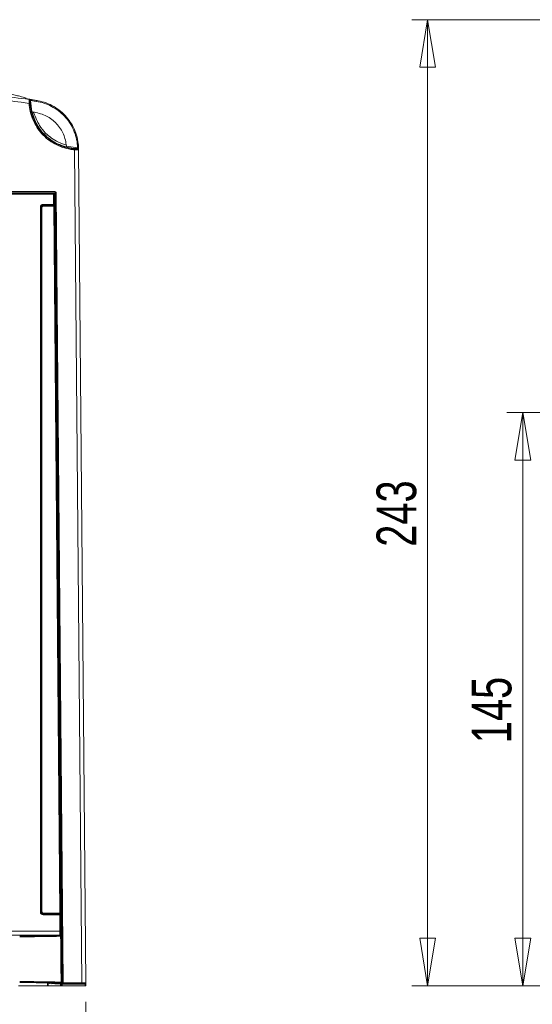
# Model space of a CAD drawing. Header units: millimetres. Extents: x 0 to 2100, y 0 to 1485.
# Tile 29 of 118: x 549 to 711, y 251 to 561. Entities that reach past the tile are written whole.
import ezdxf

# ---------------------------------------------------------------- set-up
doc = ezdxf.new("R2010")
doc.units = ezdxf.units.MM
doc.header["$LTSCALE"] = 5
doc.styles.add('SLDTEXTSTYLE1', font='TXT', dxfattribs={"width": 0.75})
doc.dimstyles.new('SLDDIMSTYLE0', dxfattribs={"dimtxt": 12.5, "dimasz": 15, "dimexe": 0, "dimexo": 0.0625, "dimgap": 3.125, "dimtad": 1, "dimdec": 0, "dimlfac": 0.8, "dimrnd": 1e-09, "dimzin": 12, "dimdsep": 46, "dimtxsty": 'SLDTEXTSTYLE1', "dimblk1": 'CLOSED', "dimblk2": 'CLOSED', "dimsah": 1, "dimcen": 0.09, "dimadec": 0, "dimazin": 3, "dimtfac": 1, "dimtofl": 0, "dimtmove": 0, "dimatfit": 3, "dimldrblk": 'CLOSED', "dimfxl": 1, "dimfrac": 2, "dimtolj": 1, "dimtzin": 12, "dimarcsym": 0})

# ---------------------------------------------------------------- blocks, each defined once
blk = doc.blocks.new('_CLOSED')
at = {"color": 0, "linetype": 'ByBlock', "lineweight": -2}
for p, q in [((-1, 0.166667), (0, 0)), ((-1, 0.166667), (-1, -0.166667)), ((0, 0), (-1, -0.166667)), ((0, 0), (-1, 0))]:
    blk.add_line(p, q, dxfattribs=at)
blk = doc.blocks.new('_D_5')
at = {"color": 7, "linetype": 'Continuous', "lineweight": 0}
for p, q in [((299.99, 252.05), (299.99, 191.39)), ((569.99, 252.05), (569.99, 191.39)), ((299.99, 196.39), (569.99, 196.39))]:
    blk.add_line(p, q, dxfattribs=at)
at = {"color": 7, "linetype": 'Continuous', "lineweight": 0, "xscale": 15, "yscale": 15, "rotation": 180}
blk.add_blockref('_CLOSED', (299.99, 196.39, -23.72), dxfattribs=at)
at = {"color": 7, "linetype": 'Continuous', "lineweight": 0, "xscale": 15, "yscale": 15}
blk.add_blockref('_CLOSED', (569.99, 196.39, -23.72), dxfattribs=at)
at = {"color": 7, "linetype": 'Continuous', "lineweight": 0, "insert": (421.13, 212.5), "char_height": 12.5, "attachment_point": 1, "style": 'SLDTEXTSTYLE1'}
blk.add_mtext('216', dxfattribs=at)
blk = doc.blocks.new('_D_14')
at = {"color": 7, "linetype": 'Continuous', "lineweight": 0}
for p, q in [((795.19, 437.68), (702.69, 437.68)), ((707.69, 257.05), (707.69, 437.68)), ((829.75, 257.05), (702.69, 257.05))]:
    blk.add_line(p, q, dxfattribs=at)
at = {"color": 7, "linetype": 'Continuous', "lineweight": 0, "xscale": 15, "yscale": 15}
for p, rotation in [((707.69, 437.68), 90), ((707.69, 257.05), 270)]:
    blk.add_blockref('_CLOSED', p, dxfattribs=dict(at, rotation=rotation))
at = {"color": 7, "linetype": 'Continuous', "lineweight": 0, "insert": (691.58, 333.51), "char_height": 12.5, "attachment_point": 1, "rotation": 90, "style": 'SLDTEXTSTYLE1'}
blk.add_mtext('145', dxfattribs=at)
blk = doc.blocks.new('_D_15')
at = {"color": 7, "linetype": 'Continuous', "lineweight": 0}
for p, q in [((1198.27, 561.43), (672.69, 561.43)), ((677.69, 257.05), (677.69, 561.43)), ((829.75, 257.05), (672.69, 257.05))]:
    blk.add_line(p, q, dxfattribs=at)
at = {"color": 7, "linetype": 'Continuous', "lineweight": 0, "xscale": 15, "yscale": 15}
for p, rotation in [((677.69, 561.43), 90), ((677.69, 257.05), 270)]:
    blk.add_blockref('_CLOSED', p, dxfattribs=dict(at, rotation=rotation))
at = {"color": 7, "linetype": 'Continuous', "lineweight": 0, "insert": (661.58, 395.39), "char_height": 12.5, "attachment_point": 1, "rotation": 90, "style": 'SLDTEXTSTYLE1'}
blk.add_mtext('243', dxfattribs=at)

msp = doc.modelspace()

# ---------------------------------------------------------------- linework, layer by layer
at = {"color": 7, "linetype": 'Continuous', "lineweight": 15}
for p, q in [((552.15, 536.43), (551.05, 536.597)), ((552.525, 535.957), (552.525, 535.997)), ((552.525, 535.957), (552.956, 532.409)), ((554.269, 535.708), (552.525, 535.957)), ((552.956, 532.409), (552.985, 532.405)), ((563.901, 521.592), (567.387, 521.103)), ((567.597, 522.192), (567.683, 521.194)), ((567.647, 521.79), (567.62, 522.088)), ((567.683, 521.192), (567.683, 521.2)), ((568.739, 257.981), (566.448, 520.427)), ((567.699, 520.393), (569.989, 257.981)), ((559.793, 506.479), (545.055, 506.479)), ((545.529, 506.727), (559.793, 506.727)), ((545.844, 507.356), (560.023, 507.356)), ((560.023, 507.053), (545.844, 507.053)), ((559.793, 506.479), (559.793, 506.727)), ((559.793, 506.727), (559.843, 506.727)), ((559.821, 503.257), (559.793, 506.479)), ((560.342, 506.727), (559.843, 506.727)), ((560.023, 507.053), (560.023, 507.356)), ((560.043, 506.479), (560.071, 503.257)), ((560.093, 506.479), (560.043, 506.479)), ((560.137, 498.776), (560.093, 506.479)), ((562.494, 257.976), (560.323, 506.756)), ((560.623, 506.761), (562.794, 257.981)), ((556.521, 503.257), (559.821, 503.257)), ((556.521, 503.005), (556.521, 503.257)), ((559.821, 503.005), (556.521, 503.005)), ((556.521, 503.005), (556.533, 502.981)), ((556.533, 502.981), (559.833, 502.981)), ((556.533, 502.981), (556.533, 502.729)), ((559.842, 502.729), (556.533, 502.729)), ((559.821, 503.005), (559.821, 503.257)), ((559.833, 502.981), (559.821, 503.005)), ((561.786, 279.966), (559.842, 502.729)), ((560.071, 503.257), (560.083, 503.233)), ((560.092, 502.729), (562.036, 279.967)), ((555.646, 280.346), (555.646, 502.382)), ((555.896, 502.38), (555.896, 280.344)), ((555.908, 502.356), (555.896, 502.38)), ((555.908, 280.344), (555.908, 502.356)), ((556.158, 502.354), (556.158, 280.341)), ((562.252, 258.037), (560.16, 495.568)), ((555.896, 280.344), (555.908, 280.344)), ((556.521, 279.719), (561.774, 279.719)), ((556.521, 279.719), (556.521, 279.471)), ((561.774, 279.471), (556.521, 279.471)), ((556.533, 279.966), (561.786, 279.966)), ((556.533, 279.966), (556.533, 279.719)), ((561.774, 279.719), (561.774, 279.471)), ((561.774, 279.719), (561.786, 279.719)), ((561.819, 274.3), (561.774, 279.471)), ((562.024, 279.471), (562.069, 274.3)), ((562.036, 279.471), (562.024, 279.471)), ((308.158, 274.3), (561.819, 274.3)), ((561.819, 273.061), (308.158, 273.061)), ((561.787, 272.995), (561.819, 273.061)), ((562.069, 272.813), (562.037, 272.747)), ((562.037, 272.747), (562.037, 272.747)), ((557.864, 257.053), (557.855, 257.991)), ((558.493, 257.933), (558.574, 257.774)), ((560.009, 257.764), (559.199, 257.764)), ((560.449, 257.76), (561.975, 257.734)), ((562.002, 257.784), (561.915, 257.956)), ((562.163, 257.721), (562.16, 257.726)), ((562.163, 257.721), (562.641, 257.721)), ((562.165, 258.208), (562.165, 258.208)), ((562.165, 258.208), (562.252, 258.037)), ((562.235, 257.721), (562.258, 257.053)), ((562.49, 257.576), (562.478, 257.751)), ((562.49, 257.576), (562.508, 257.053)), ((569.734, 257.576), (562.49, 257.576)), ((562.794, 257.678), (562.794, 257.981)), ((562.794, 257.981), (568.739, 257.981)), ((568.739, 257.678), (562.794, 257.678)), ((568.739, 257.678), (568.739, 257.981)), ((569.689, 257.678), (568.739, 257.678)), ((569.739, 257.053), (569.734, 257.576)), ((569.981, 257.911), (569.984, 257.576)), ((569.984, 257.576), (569.989, 257.053)), ((548.801, 257.053), (557.864, 257.053)), ((558.114, 257.053), (557.864, 257.053)), ((562.008, 257.053), (558.114, 257.053)), ((562.258, 257.053), (562.008, 257.053)), ((562.508, 257.053), (562.258, 257.053)), ((569.739, 257.053), (562.508, 257.053)), ((569.989, 257.053), (569.739, 257.053))]:
    msp.add_line(p, q, dxfattribs=at)
at = {"color": 8, "linetype": 'Continuous', "lineweight": 15}
for p, q in [((553.632, 532.011), (553.056, 532.094)), ((560.375, 500.79), (560.387, 498.693)), ((558.105, 257.978), (558.114, 257.053)), ((562.008, 257.053), (561.985, 257.734)), ((569.734, 257.576), (569.734, 257.682))]:
    msp.add_line(p, q, dxfattribs=at)
at = {"color": 7, "linetype": 'Continuous', "lineweight": 15, "flags": 128}
for points in [[(553.21, 536.163), (554.425, 535.985), (554.425, 535.985), (554.425, 535.985)], [(554.312, 536.002), (554.333, 535.999), (554.35, 535.997)], [(560.137, 498.776), (560.142, 498.76), (560.157, 498.744), (560.18, 498.73), (560.211, 498.717), (560.249, 498.707), (560.292, 498.699), (560.339, 498.695), (560.387, 498.693)]]:
    msp.add_lwpolyline(points, dxfattribs=at)
at = {"color": 7, "linetype": 'Continuous', "lineweight": 15}
for centre, radius, start, end in [((552.693, 526.379), 8.705, 91.98896, 93.9626), ((552.078, 536.014), 0.3, 359.96832, 82.08041), ((612.974, 527.286), 59.306, 171.54871, 171.83604), ((567.774, 512.513), 8.599, 90.58307, 92.58157), ((567.387, 521.179), 0.297, 2.89255, 89.44799), ((567.384, 521.17), 0.3, 2.37978, 29.90144), ((673.004, 511.969), 106.89, 175.30215, 175.46155), ((567.398, 520.507), 0.3, 0.58472, 88.99249), ((567.399, 520.39), 0.3, 0.50813, 88.91789), ((559.793, 506.477), 0.25, 0.50322, 89.99894), ((559.918, 499.171), 7.309, 89.02445, 90.98416), ((559.843, 506.477), 0.25, 0.50322, 89.99894), ((560.023, 506.756), 0.6, 0.5, 90), ((560.023, 506.753), 0.3, 0.5, 90), ((560.623, 498.163), 8.598, 90.00018, 91.99967), ((559.946, 495.949), 7.309, 89.02445, 90.98416), ((559.821, 503.255), 0.25, 270.007, 0.4908), ((559.833, 503.231), 0.25, 270.007, 0.4908), ((559.967, 495.421), 7.309, 89.02445, 90.98416), ((555.707, 495.072), 7.311, 88.52467, 90.48406), ((556.096, 509.665), 7.311, 268.52467, 270.48406), ((555.707, 273.035), 7.311, 88.52467, 90.48406), ((556.096, 287.652), 7.311, 268.52467, 270.48406), ((561.774, 279.469), 0.25, 0.50322, 89.99894), ((561.899, 272.163), 7.309, 89.02445, 90.98416), ((561.911, 272.659), 7.309, 89.02445, 90.98416), ((561.786, 279.469), 0.25, 0.50322, 89.99894), ((561.945, 266.992), 7.309, 89.02445, 90.98416), ((561.819, 272.811), 0.25, 0.51764, 89.99332), ((562.002, 258.035), 0.25, 270.007, 0.4908), ((562.178, 264.735), 7.165, 270.50087, 272.49948), ((562.794, 249.383), 8.598, 90.00018, 91.99967), ((562.794, 257.978), 0.3, 180.5, 270), ((569.689, 257.978), 0.3, 270, 0.5), ((569.859, 250.414), 7.164, 89.0002, 90.9998)]:
    msp.add_arc(centre, radius, start, end, dxfattribs=at)
at = {"color": 8, "linetype": 'Continuous', "lineweight": 15}
msp.add_arc((569.803, 257.555), 0.182, 6.76202, 73.25144, dxfattribs=at)
at = {"color": 7, "linetype": 'Continuous', "lineweight": 15}
for centre, major_axis, ratio, start_param, end_param in [((560.343, 506.477), (0.25, -0.002), 0.3419658, 1.5771089, 3.1367662), ((556.521, 502.382), (0.744, -0.46), 0.9999149, 2.1244011, 3.6951213), ((556.521, 502.38), (0.452, -0.432), 0.9998323, 2.3334998, 3.90422), ((556.533, 502.356), (0.621, 0.068), 0.9999298, 1.4615335, 3.0322537), ((556.533, 502.354), (0.319, -0.197), 0.9999149, 2.1244011, 3.6951213), ((559.837, 502.731), (-0.004, 0.25), 0.0172961, 4.7033578, 6.2654274), ((560.087, 502.733), (-0.004, 0.5), 0.00865, 4.7035862, 6.2656559), ((556.521, 280.346), (0.744, 0.46), 0.9999149, 2.588064, 4.1587842), ((556.521, 280.344), (0.549, 0.3), 0.9998733, 2.6418978, 4.212618), ((556.533, 280.344), (0.477, 0.404), 0.9999537, 2.4388351, 4.0095553), ((556.533, 280.341), (0.319, 0.197), 0.9999149, 2.588064, 4.1587842), ((561.781, 279.969), (-0.004, 0.25), 0.0172961, 3.1412881, 4.7033578), ((562.031, 279.971), (-0.004, 0.5), 0.00865, 3.1415165, 4.7035862), ((549.127, 273.019), (12.738, 0), 0.0174551, 4.712389, 6.1730308), ((561.806, 274.311), (-0.013, 1.25), 0.0103797, 3.1589363, 4.7035527), ((562.056, 274.313), (-0.013, 1.5), 0.00865, 3.1589698, 4.7035862), ((559.393, 574.379), (-10.355, 1176.506), 0.0000099, 1.8300715, 1.8428781), ((549.127, 257.932), (12.865, 0), 0.0174551, 0.1091097, 1.5707963), ((549.127, 257.932), (9.367, 0), 0.0174551, 0.0088793, 1.5707963), ((559.199, 257.774), (0.625, 0), 0.0174544, 3.1504717, 4.7125413), ((560.009, 257.753), (0.625, 0), 0.0174544, 0.7898769, 1.57095), ((561.535, 257.726), (0.625, 0), 0.0174544, 0.0088039, 0.7898769), ((568.739, 257.978), (1.25, 0.003), 0.0020942, 0.0000139, 1.5707341)]:
    msp.add_ellipse(centre, major_axis=major_axis, ratio=ratio, start_param=start_param, end_param=end_param, dxfattribs=at)
at = {"color": 8, "linetype": 'Continuous', "lineweight": 15}
for centre, major_axis, ratio, start_param, end_param in [((561.41, 495.531), (-0.041, 4.115), 0.3037826, 0.9089218, 1.5586147), ((563.502, 257.785), (1.5, 0), 0.0174546, 3.1503966, 4.054265), ((563.502, 258.035), (1.25, -0.002), 0.0210597, 3.1504655, 3.7744756)]:
    msp.add_ellipse(centre, major_axis=major_axis, ratio=ratio, start_param=start_param, end_param=end_param, dxfattribs=at)
at = {"color": 7, "linetype": 'Continuous', "lineweight": 15}
for points, knots in [([(552.092, 535.064), (551.27, 535.177), (544.728, 536.078), (532.436, 537.549), (513.268, 539.27), (492.352, 540.481), (477.182, 540.618), (469.707, 540.686)], [0, 0, 0, 0, 0.0301214, 0.2397281, 0.4493347, 0.7286793, 1, 1, 1, 1]), ([(471.207, 541.925), (478.197, 541.85), (492.898, 541.692), (513.745, 540.475), (533.736, 538.696), (545.99, 537.106), (552.12, 536.311)], [0, 0, 0, 0, 0.258322, 0.5433403, 0.7715576, 1, 1, 1, 1]), ([(551.129, 536.665), (551.126, 536.679), (551.118, 536.711), (550.657, 536.868), (549.818, 537.12), (548.581, 537.461), (546.947, 537.874), (545.31, 538.249), (544.074, 538.511), (543.413, 538.646), (542.991, 538.731), (542.322, 538.86), (541.532, 539.01), (540.141, 539.266), (538.049, 539.626), (532.986, 540.426), (528.433, 540.969), (524.404, 541.317), (523.364, 541.402), (522.012, 541.502), (520.343, 541.61), (518.433, 541.712), (516.236, 541.801), (513.682, 541.871), (510.819, 541.917), (508.723, 541.921), (507.657, 541.923)], [0, 0, 0, 0, 0.09103162, 0.20054316, 0.30014421, 0.38994942, 0.4702126, 0.5413226, 0.55772421, 0.57358843, 0.58887014, 0.59446881, 0.60027482, 0.61334675, 0.62946122, 0.64927103, 0.72995734, 0.73489175, 0.74064773, 0.75621102, 0.77848518, 0.80813323, 0.8455303, 0.89094451, 0.94457365, 1, 1, 1, 1]), ([(552.092, 535.064), (552.091, 535.206), (552.088, 535.493), (552.094, 535.871), (552.103, 536.152), (552.113, 536.292), (552.118, 536.306), (552.12, 536.311)], [0, 0, 0, 0, 0.2189803, 0.4387048, 0.6559661, 0.8702105, 1, 1, 1, 1]), ([(566.448, 520.427), (566.03, 520.471), (564.737, 520.606), (562.617, 521.154), (560.192, 522.209), (557.984, 523.67), (556.047, 525.472), (554.445, 527.58), (553.22, 529.923), (552.383, 532.44), (552.189, 534.189), (552.092, 535.064)], [0, 0, 0, 0, 0.0565354, 0.1744657, 0.292396, 0.410329, 0.5282621, 0.6461966, 0.7641311, 0.8820656, 1, 1, 1, 1]), ([(552.12, 536.311), (552.156, 536.307), (552.196, 536.303), (552.284, 536.292), (552.293, 536.291)], [0, 0, 0, 0, 0.8952738, 1, 1, 1, 1]), ([(552.357, 536.387), (552.347, 536.389), (552.248, 536.409), (552.196, 536.42), (552.15, 536.43)], [0, 0, 0, 0, 0.10057123, 1, 1, 1, 1]), ([(552.293, 536.291), (552.491, 536.263), (553.164, 536.167), (553.837, 536.071), (554.312, 536.002), (554.312, 536.002)], [0, 0, 0, 0, 0.2942512, 0.9999632, 1, 1, 1, 1]), ([(552.525, 535.997), (552.523, 536.026), (552.519, 536.084), (552.483, 536.168), (552.417, 536.246), (552.347, 536.28), (552.302, 536.289), (552.294, 536.29), (552.293, 536.291)], [0, 0, 0, 0, 0.1734625, 0.3458312, 0.6008036, 0.9305747, 0.9924365, 1, 1, 1, 1]), ([(554.66, 535.952), (554.591, 535.965), (553.823, 536.113), (553.055, 536.256), (552.357, 536.387)], [0, 0, 0, 0, 0.090728, 1, 1, 1, 1]), ([(552.378, 536.014), (552.377, 536.01), (552.372, 536), (552.367, 535.895), (552.367, 535.685), (552.374, 535.401), (552.385, 535.186), (552.391, 535.079)], [0, 0, 0, 0, 0.1301887, 0.3448232, 0.5620186, 0.7813561, 1, 1, 1, 1]), ([(552.525, 535.997), (552.525, 535.997), (552.45, 536.006), (552.414, 536.01), (552.378, 536.014)], [0, 0, 0, 0, 0.0010041, 1, 1, 1, 1]), ([(552.391, 535.079), (552.484, 534.233), (552.671, 532.517), (553.49, 530.06), (554.69, 527.748), (556.255, 525.691), (558.159, 523.909), (560.315, 522.485), (562.701, 521.434), (564.576, 520.965), (565.849, 520.781), (566.26, 520.743), (566.472, 520.724)], [0, 0, 0, 0, 0.1162479, 0.2358669, 0.3521148, 0.4717339, 0.5879803, 0.7075979, 0.8238415, 0.9434564, 0.9708492, 1, 1, 1, 1]), ([(554.35, 535.997), (554.35, 535.997), (554.152, 536.026), (553.62, 536.104), (553.087, 536.181), (552.752, 536.229)], [0, 0, 0, 0, 0.0000464, 0.3715564, 1, 1, 1, 1]), ([(567.387, 521.103), (567.376, 521.312), (567.324, 522.382), (567.001, 524.301), (566.162, 526.76), (564.91, 529.036), (563.305, 531.072), (561.378, 532.806), (559.192, 534.192), (556.805, 535.212), (555.114, 535.543), (554.269, 535.708)], [0, 0, 0, 0, 0.0293954, 0.1510538, 0.2727093, 0.3940802, 0.5154556, 0.6365982, 0.7577348, 0.8788629, 1, 1, 1, 1]), ([(554.312, 536.002), (554.312, 536.002), (555.167, 535.878), (556.884, 535.484), (559.31, 534.472), (561.551, 533.053), (563.507, 531.293), (565.157, 529.212), (566.426, 526.901), (567.293, 524.385), (567.622, 522.428), (567.676, 521.324), (567.686, 521.112)], [0, 0, 0, 0, 0.0000035, 0.1194096, 0.2422721, 0.3616824, 0.4845466, 0.6041882, 0.727279, 0.8471801, 0.9706099, 1, 1, 1, 1]), ([(552.956, 532.409), (553.093, 532.389), (553.365, 532.35), (553.637, 532.311), (553.772, 532.291)], [0, 0, 0, 0, 0.5051196, 1, 1, 1, 1]), ([(553.035, 532.097), (553.026, 532.133), (553.007, 532.207), (552.988, 532.304), (552.978, 532.372), (552.979, 532.402), (552.983, 532.404), (552.985, 532.405)], [0, 0, 0, 0, 0.234812, 0.4701988, 0.6900713, 0.8923134, 1, 1, 1, 1]), ([(553.035, 532.097), (553.568, 530.625), (554.466, 528.145), (556.693, 525.426), (558.801, 523.627), (561.148, 522.19), (562.942, 521.616), (563.923, 521.303)], [0, 0, 0, 0, 0.2905512, 0.4893805, 0.6487622, 0.8081439, 1, 1, 1, 1]), ([(553.807, 532.286), (553.76, 532.293), (553.673, 532.306), (553.586, 532.319), (553.546, 532.325)], [0, 0, 0, 0, 0.5337834, 1, 1, 1, 1]), ([(553.632, 532.011), (554.138, 530.672), (555.011, 528.365), (557.634, 525.186), (560.574, 523.006), (563, 522.202), (563.868, 521.914)], [0, 0, 0, 0, 0.284486, 0.489686, 0.8175105, 1, 1, 1, 1]), ([(553.772, 532.291), (555.074, 531.972), (557.678, 531.334), (560.877, 528.799), (563.181, 525.475), (563.663, 522.873), (563.901, 521.592)], [0, 0, 0, 0, 0.25154205, 0.50310752, 0.75529199, 1, 1, 1, 1]), ([(563.924, 521.279), (563.924, 521.285), (563.923, 521.297), (563.919, 521.355), (563.913, 521.435), (563.907, 521.519), (563.902, 521.573), (563.901, 521.592)], [0, 0, 0, 0, 0.2137294, 0.4272693, 0.6459638, 0.8755047, 1, 1, 1, 1]), ([(567.403, 520.806), (567.204, 520.813), (566.202, 520.845), (565.033, 521.008), (564.089, 521.239), (563.924, 521.279)], [0, 0, 0, 0, 0.1706456, 0.855247, 1, 1, 1, 1]), ([(567.401, 520.889), (567.4, 520.898), (567.399, 520.922), (567.396, 520.979), (567.392, 521.045), (567.388, 521.091), (567.387, 521.103)], [0, 0, 0, 0, 0.1539639, 0.4197356, 0.8423784, 1, 1, 1, 1]), ([(567.683, 521.191), (567.683, 521.189), (567.684, 521.182), (567.681, 521.244), (567.675, 521.367), (567.665, 521.542), (567.655, 521.691), (567.648, 521.775), (567.647, 521.79)], [0, 0, 0, 0, 0.08959982, 0.30305568, 0.51767538, 0.73387782, 0.95164448, 1, 1, 1, 1]), ([(567.683, 521.195), (567.683, 521.211), (567.681, 521.243), (567.677, 521.33), (567.675, 521.371)], [0, 0, 0, 0, 0.5205775, 1, 1, 1, 1]), ([(567.684, 521.183), (567.684, 521.183), (567.684, 521.183), (567.683, 521.2), (567.683, 521.207)], [0, 0, 0, 0, 0.5570413, 1, 1, 1, 1]), ([(567.686, 521.112), (567.687, 521.086), (567.691, 520.992), (567.694, 520.858), (567.696, 520.743), (567.696, 520.692), (567.696, 520.675), (567.696, 520.675)], [0, 0, 0, 0, 0.1578455, 0.5810968, 0.8465862, 0.9998456, 1, 1, 1, 1]), ([(567.699, 520.393), (567.685, 520.391), (567.657, 520.387), (567.443, 520.388), (567.127, 520.395), (566.775, 520.409), (566.542, 520.422), (566.448, 520.427)], [0, 0, 0, 0, 0.21424366, 0.42852367, 0.64252595, 0.85629468, 1, 1, 1, 1]), ([(566.472, 520.724), (566.542, 520.718), (566.716, 520.705), (566.979, 520.691), (567.214, 520.684), (567.374, 520.683), (567.394, 520.688), (567.404, 520.69)], [0, 0, 0, 0, 0.1429816, 0.3558777, 0.5696778, 0.7845742, 1, 1, 1, 1]), ([(567.403, 520.806), (567.403, 520.812), (567.403, 520.824), (567.401, 520.864), (567.401, 520.888), (567.401, 520.889)], [0, 0, 0, 0, 0.49211177, 0.98435932, 1, 1, 1, 1]), ([(567.401, 520.889), (567.439, 520.885), (567.517, 520.879), (567.614, 520.829), (567.682, 520.759), (567.692, 520.703), (567.696, 520.675)], [0, 0, 0, 0, 0.25, 0.5, 0.75, 1, 1, 1, 1]), ([(567.404, 520.69), (567.404, 520.696), (567.404, 520.717), (567.404, 520.768), (567.403, 520.806)], [0, 0, 0, 0, 0.2639908, 1, 1, 1, 1]), ([(567.698, 520.506), (567.696, 520.526), (567.693, 520.58), (567.659, 520.663), (567.593, 520.741), (567.504, 520.794), (567.437, 520.802), (567.403, 520.806)], [0, 0, 0, 0, 0.1288172, 0.3484408, 0.5665954, 0.7835633, 1, 1, 1, 1]), ([(560.16, 495.568), (560.16, 495.577), (560.153, 496.402), (560.145, 497.492), (560.139, 498.53), (560.137, 498.776)], [0, 0, 0, 0, 0.007567, 0.7646892, 1, 1, 1, 1]), ([(560.16, 495.568), (560.16, 495.577), (560.16, 495.593), (560.158, 495.912), (560.171, 496.712), (560.236, 497.749), (560.349, 498.458), (560.387, 498.693)], [0, 0, 0, 0, 0.0076926, 0.0152022, 0.3036718, 0.7696005, 1, 1, 1, 1]), ([(561.787, 272.995), (561.791, 272.995), (561.809, 272.994), (561.854, 272.988), (561.92, 272.962), (561.984, 272.906), (562.028, 272.831), (562.034, 272.775), (562.037, 272.747)], [0, 0, 0, 0, 0.02856544, 0.13635371, 0.35252345, 0.56843139, 0.78421351, 1, 1, 1, 1]), ([(562.037, 272.747), (562.017, 272.744), (561.916, 272.73), (561.42, 272.694), (559.862, 272.639), (556.797, 272.587), (553.014, 272.555), (550.342, 272.551), (549.127, 272.549)], [0, 0, 0, 0, 0.0264426, 0.1325101, 0.3466287, 0.5772617, 0.8078647, 1, 1, 1, 1]), ([(549.127, 258.408), (549.293, 258.408), (550.129, 258.408), (552.307, 258.404), (555.647, 258.383), (559.05, 258.337), (561.403, 258.275), (561.925, 258.229), (562.165, 258.208)], [0, 0, 0, 0, 0.02616769, 0.13112686, 0.34296944, 0.57337226, 0.8038018, 1, 1, 1, 1]), ([(562.165, 258.208), (562.163, 258.18), (562.157, 258.124), (562.115, 258.049), (562.052, 257.991), (561.985, 257.963), (561.938, 257.956), (561.919, 257.956), (561.915, 257.956)], [0, 0, 0, 0, 0.2133993, 0.4267946, 0.640306, 0.8540673, 0.9715612, 1, 1, 1, 1])]:
    msp.add_open_spline(points, degree=3, knots=knots, dxfattribs=at)

# ---------------------------------------------------------------- dimensions: what is measured, and where the dimension line sits
at = {"color": 7, "linetype": 'Continuous', "lineweight": 0}
for base, p1, p2, picture, middle in [((677.6896, 561.4283), (834.7521, 257.0534), (1203.2667, 561.4283), '_D_15', (677.6896, 409.2409)), ((707.689573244, 437.678393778), (834.752073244, 257.053393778), (800.189573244, 437.678393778), '_D_14', (707.689573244, 347.365893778))]:
    dim = msp.add_linear_dim(base=base, p1=p1, p2=p2, angle=90, dimstyle='SLDDIMSTYLE0', dxfattribs=at)
    dim.commit()
    dim.dimension.update_dxf_attribs({"geometry": picture, "text_midpoint": middle, "dimtype": 160})
dim = msp.add_linear_dim(base=(569.989, 196.391), p1=(299.989, 257.053), p2=(569.989, 257.053), dimstyle='SLDDIMSTYLE0', dxfattribs=at)
dim.commit()
dim.dimension.update_dxf_attribs({"geometry": '_D_5', "text_midpoint": (434.989, 196.391), "dimtype": 160})

doc.saveas('drawing.dxf')
